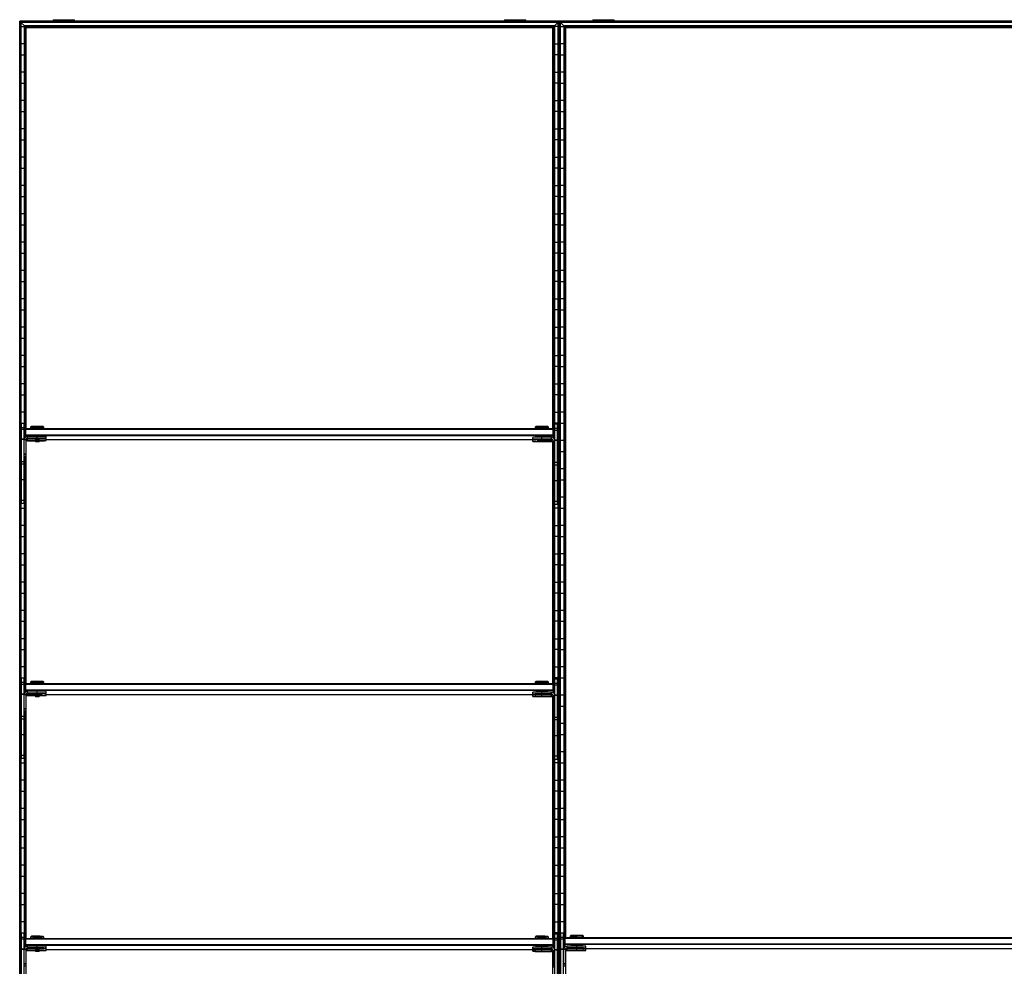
# Model space of a CAD drawing. Header units: millimetres. Extents: x -305 to 1920, y -1202 to 1202.
# Tile 6 of 8: x -305 to 808, y 132 to 1202. Entities that reach past the tile are written whole.
import ezdxf

# ---------------------------------------------------------------- set-up
doc = ezdxf.new("R2010")
doc.units = ezdxf.units.MM

msp = doc.modelspace()

# ---------------------------------------------------------------- linework, layer by layer
at = {"color": 7, "linetype": 'Continuous', "lineweight": 25}
for p, q in [((1920.4, 1200), (-304.9, 1200)), ((-304.9, -1200), (-304.9, 1200)), ((-304.5, 1199.6), (-304.5, -1199.7)), ((-303.7, 1198.8), (-304.5, 1199.6)), ((304.5, 1199.6), (-304.5, 1199.6)), ((-303.7, 1198.8), (-303.7, -1198.8)), ((303.7, 1198.8), (-303.7, 1198.8)), ((-303.4, 1198.5), (-303.4, -1198.5)), ((-299.6, 1194.7), (-303.4, 1198.5)), ((303.4, 1198.5), (-303.4, 1198.5)), ((-303.4, 1193.8), (-299.6, 1193.8)), ((-299.6, 1194.7), (-299.6, 728.5)), ((299.6, 1194.7), (-299.6, 1194.7)), ((-298.5, 1193.6), (-299.3, 1194.4)), ((299.3, 1194.4), (-299.3, 1194.4)), ((-299.3, 729.1), (-299.3, 1194.4)), ((298.5, 1193.6), (-298.5, 1193.6)), ((-298.5, 1193.6), (-298.5, 739)), ((-298.1, 739.3), (-298.1, 1193.2)), ((-297.4, 1192.5), (-298.1, 1193.2)), ((298.1, 1193.2), (-298.1, 1193.2)), ((297.4, 1192.5), (-297.4, 1192.5)), ((-297.4, 739.5), (-297.4, 1192.5)), ((-267, 1201.6), (-267, 1200)), ((-267, 1201.6), (-242.8, 1201.6)), ((-254.9, 1200), (-254.9, 1201.6)), ((-242.8, 1200), (-242.8, 1201.6)), ((242.8, 1201.6), (242.8, 1200)), ((242.8, 1201.6), (267, 1201.6)), ((254.9, 1200), (254.9, 1201.6)), ((267, 1200), (267, 1201.6)), ((297.4, 1192.5), (298.1, 1193.2)), ((297.4, 739.5), (297.4, 1192.5)), ((298.1, 739.3), (298.1, 1193.2)), ((298.5, 1193.6), (299.3, 1194.4)), ((298.5, 1193.6), (298.5, 739)), ((299.3, 728.1), (299.3, 1194.4)), ((299.6, 1194.7), (303.4, 1198.5)), ((299.6, 1194.7), (299.6, 727.5)), ((303.4, 1193.8), (299.6, 1193.8)), ((303.4, 1198.5), (303.4, -1198.5)), ((303.7, 1198.8), (304.5, 1199.6)), ((303.7, -1198.8), (303.7, 1198.8)), ((304.5, 1199.6), (304.5, -1199.7)), ((304.9, 1200), (304.9, -1200)), ((1310.3, 1199.6), (305.2, 1199.6)), ((306, 1198.8), (305.2, 1199.6)), ((305.2, -1199.7), (305.2, 1199.6)), ((1309.5, 1198.8), (306, 1198.8)), ((306, 1198.8), (306, -1198.8)), ((1309.1, 1198.5), (306.4, 1198.5)), ((310.1, 1194.7), (306.4, 1198.5)), ((306.4, -1198.5), (306.4, 1198.5)), ((306.4, 1193.8), (310.1, 1193.8)), ((1305.4, 1194.7), (310.1, 1194.7)), ((310.1, 1194.7), (310.1, 152.5)), ((1305, 1194.4), (310.5, 1194.4)), ((311.3, 1193.6), (310.5, 1194.4)), ((310.5, 153.1), (310.5, 1194.4)), ((1304.2, 1193.6), (311.3, 1193.6)), ((311.3, 1193.6), (311.3, 164)), ((1303.9, 1193.2), (311.6, 1193.2)), ((312.3, 1192.5), (311.6, 1193.2)), ((311.6, 164.3), (311.6, 1193.2)), ((1303.2, 1192.5), (312.3, 1192.5)), ((312.3, 164.5), (312.3, 1192.5)), ((342.8, 1201.6), (342.8, 1200)), ((342.8, 1201.6), (367, 1201.6)), ((354.9, 1200), (354.9, 1201.6)), ((367, 1200), (367, 1201.6)), ((-299.6, 1174.2), (-303.4, 1174.2)), ((299.6, 1174.2), (303.4, 1174.2)), ((310.1, 1174.2), (306.4, 1174.2)), ((-303.4, 1161.8), (-299.6, 1161.8)), ((303.4, 1161.8), (299.6, 1161.8)), ((306.4, 1161.8), (310.1, 1161.8)), ((-299.6, 1142.2), (-303.4, 1142.2)), ((299.6, 1142.2), (303.4, 1142.2)), ((310.1, 1142.2), (306.4, 1142.2)), ((-303.4, 1129.8), (-299.6, 1129.8)), ((303.4, 1129.8), (299.6, 1129.8)), ((306.4, 1129.8), (310.1, 1129.8)), ((-299.6, 1110.2), (-303.4, 1110.2)), ((299.6, 1110.2), (303.4, 1110.2)), ((310.1, 1110.2), (306.4, 1110.2)), ((-303.4, 1097.8), (-299.6, 1097.8)), ((303.4, 1097.8), (299.6, 1097.8)), ((306.4, 1097.8), (310.1, 1097.8)), ((-299.6, 1078.2), (-303.4, 1078.2)), ((299.6, 1078.2), (303.4, 1078.2)), ((310.1, 1078.2), (306.4, 1078.2)), ((-303.4, 1065.8), (-299.6, 1065.8)), ((303.4, 1065.8), (299.6, 1065.8)), ((306.4, 1065.8), (310.1, 1065.8)), ((-299.6, 1046.2), (-303.4, 1046.2)), ((299.6, 1046.2), (303.4, 1046.2)), ((310.1, 1046.2), (306.4, 1046.2)), ((-303.4, 1033.8), (-299.6, 1033.8)), ((303.4, 1033.8), (299.6, 1033.8)), ((306.4, 1033.8), (310.1, 1033.8)), ((-299.6, 1014.2), (-303.4, 1014.2)), ((299.6, 1014.2), (303.4, 1014.2)), ((310.1, 1014.2), (306.4, 1014.2)), ((-303.4, 1001.8), (-299.6, 1001.8)), ((303.4, 1001.8), (299.6, 1001.8)), ((306.4, 1001.8), (310.1, 1001.8)), ((-299.6, 982.2), (-303.4, 982.2)), ((299.6, 982.2), (303.4, 982.2)), ((310.1, 982.2), (306.4, 982.2)), ((-303.4, 969.8), (-299.6, 969.8)), ((303.4, 969.8), (299.6, 969.8)), ((306.4, 969.8), (310.1, 969.8)), ((-299.6, 950.2), (-303.4, 950.2)), ((299.6, 950.2), (303.4, 950.2)), ((310.1, 950.2), (306.4, 950.2)), ((-303.4, 937.8), (-299.6, 937.8)), ((303.4, 937.8), (299.6, 937.8)), ((306.4, 937.8), (310.1, 937.8)), ((-299.6, 918.2), (-303.4, 918.2)), ((299.6, 918.2), (303.4, 918.2)), ((310.1, 918.2), (306.4, 918.2)), ((-303.4, 905.8), (-299.6, 905.8)), ((303.4, 905.8), (299.6, 905.8)), ((306.4, 905.8), (310.1, 905.8)), ((-299.6, 886.2), (-303.4, 886.2)), ((299.6, 886.2), (303.4, 886.2)), ((310.1, 886.2), (306.4, 886.2)), ((-303.4, 873.8), (-299.6, 873.8)), ((303.4, 873.8), (299.6, 873.8)), ((306.4, 873.8), (310.1, 873.8)), ((-299.6, 854.2), (-303.4, 854.2)), ((299.6, 854.2), (303.4, 854.2)), ((310.1, 854.2), (306.4, 854.2)), ((-303.4, 841.8), (-299.6, 841.8)), ((303.4, 841.8), (299.6, 841.8)), ((306.4, 841.8), (310.1, 841.8)), ((-299.6, 822.2), (-303.4, 822.2)), ((299.6, 822.2), (303.4, 822.2)), ((310.1, 822.2), (306.4, 822.2)), ((-303.4, 809.8), (-299.6, 809.8)), ((303.4, 809.8), (299.6, 809.8)), ((306.4, 809.8), (310.1, 809.8)), ((-299.6, 790.2), (-303.4, 790.2)), ((299.6, 790.2), (303.4, 790.2)), ((310.1, 790.2), (306.4, 790.2)), ((-303.4, 777.8), (-299.6, 777.8)), ((303.4, 777.8), (299.6, 777.8)), ((306.4, 777.8), (310.1, 777.8)), ((-299.6, 758.2), (-303.4, 758.2)), ((299.6, 758.2), (303.4, 758.2)), ((310.1, 758.2), (306.4, 758.2)), ((-303.4, 745.8), (-299.6, 745.8)), ((-303, 654.8), (-303, 745.8)), ((-303, 745.8), (-300, 745.8)), ((-300, 654.8), (-300, 745.8)), ((303.4, 745.8), (299.6, 745.8)), ((306.4, 745.8), (310.1, 745.8)), ((-300, 740.5), (-303, 740.5)), ((-300, 738.5), (-303, 738.5)), ((-299, 738.5), (-298, 739.5)), ((-299, 738.5), (-299, 729.4)), ((-299, 738.5), (-298, 738.5)), ((-298, 730.2), (-298, 739.5)), ((-298, 739.5), (298, 739.5)), ((298, 738.5), (-298, 738.5)), ((-291.7, 741.8), (-292.5, 741.1)), ((-292.5, 741.1), (-292.5, 739.6)), ((-291.8, 739.6), (-291.8, 739.5)), ((-285, 739.7), (-285, 741.9)), ((-285, 739.7), (-285, 739.5)), ((-277.5, 741.1), (-278.3, 741.8)), ((-278.2, 739.5), (-278.2, 739.6)), ((-277.5, 739.6), (-277.5, 741.1)), ((278.3, 741.8), (277.5, 741.1)), ((277.5, 741.1), (277.5, 739.6)), ((278.2, 739.6), (278.2, 739.5)), ((285, 739.7), (285, 741.9)), ((285, 739.7), (285, 739.5)), ((292.5, 741.1), (291.7, 741.8)), ((291.8, 739.5), (291.8, 739.6)), ((292.5, 739.6), (292.5, 741.1)), ((298, 729.2), (298, 739.5)), ((299, 738.5), (298, 739.5)), ((299, 738.5), (298, 738.5)), ((299, 738.5), (299, 728.4)), ((300, 653.8), (300, 744.8)), ((300, 744.8), (303, 744.8)), ((303, 739.5), (300, 739.5)), ((303, 737.5), (300, 737.5)), ((303, 653.8), (303, 744.8)), ((-303, 726.2), (-303.4, 726.2)), ((-300, 727.5), (-303, 727.5)), ((-300, 727.1), (-303, 727.1)), ((-298, 726.8), (-300, 726.8)), ((-298, 731.5), (-299, 732.5)), ((-298, 732.5), (-299, 732.5)), ((-298, 732.5), (298, 732.5)), ((298, 731.5), (-298, 731.5)), ((-298, 726.8), (-298, 707.8)), ((-297.4, 451.5), (-297.4, 725.2)), ((-296, 728.4), (-296, 730.8)), ((-285, 730.8), (-296, 730.8)), ((-285, 728.8), (-296, 728.8)), ((-296, 728.4), (-287.5, 728.4)), ((-296, 725.8), (-296, 728.2)), ((-287.5, 728.2), (-296, 728.2)), ((-285, 726.2), (-296, 726.2)), ((-296, 725.8), (-287.5, 725.8)), ((-287.5, 728.6), (-287.5, 728.1)), ((-287.5, 728.1), (-287, 727.6)), ((-287.5, 726), (-287.5, 725.5)), ((-287.5, 725.5), (-287, 725)), ((-285, 728.8), (-285, 730.8)), ((-285, 727.6), (-285, 728.7)), ((-285, 726.2), (-285, 727.6)), ((-285, 725), (-285, 726)), ((-283, 727.6), (-282.5, 728.1)), ((-283, 725), (-282.5, 725.5)), ((-282.5, 728.1), (-282.5, 728.6)), ((-282.5, 725.5), (-282.5, 726)), ((-275, 728.6), (-275, 730.6)), ((-275, 726), (-275, 728)), ((-275, 727.1), (278.2, 727.1)), ((275, 727.6), (275, 729.6)), ((275, 725), (275, 727)), ((278.2, 730.6), (278.2, 729.7)), ((278.2, 727.5), (278.2, 727.1)), ((283, 727.6), (283, 727.6)), ((283, 725), (283, 725)), ((285, 727.8), (285, 730.7)), ((296, 729.8), (285, 729.8)), ((296, 727.8), (285, 727.8)), ((285, 727.6), (285, 727.6)), ((285, 727.6), (285, 727.6)), ((285, 725.2), (285, 727.4)), ((285, 727.4), (296, 727.4)), ((296, 727.2), (285, 727.2)), ((296, 725.2), (285, 725.2)), ((285, 725), (285, 725)), ((285, 725), (285, 725)), ((285, 724.8), (296, 724.8)), ((287, 727.6), (287, 727.6)), ((287, 725), (287, 725)), ((291.8, 729.8), (291.8, 730.6)), ((291.8, 727.2), (291.8, 727.4)), ((296, 727.4), (296, 729.8)), ((296, 724.8), (296, 727.2)), ((296.5, 727.1), (297.1, 727.1)), ((297.4, 451.5), (297.4, 724.2)), ((298, 732.5), (299, 732.5)), ((298, 731.5), (299, 732.5)), ((298, 725.8), (298, 706.8)), ((298, 725.8), (300, 725.8)), ((303, 726.5), (300, 726.5)), ((300, 726.2), (300, 726.2)), ((303, 726.1), (300, 726.1)), ((303, 726.2), (303.4, 726.2)), ((310.1, 726.2), (306.4, 726.2)), ((-303.4, 713.8), (-303, 713.8)), ((303.4, 713.8), (303, 713.8)), ((306.4, 713.8), (310.1, 713.8)), ((-300, 702.1), (-303, 702.1)), ((-298, 710.8), (-300, 710.8)), ((-298, 710.4), (-300, 710.4)), ((-298, 708.2), (-300, 708.2)), ((-298, 707.8), (-300, 707.8)), ((-299.6, 707.8), (-299.6, 440.5)), ((-299.3, 441.1), (-299.3, 707.8)), ((-298.5, 707.8), (-298.5, 451)), ((-298.1, 451.3), (-298.1, 707.8)), ((298, 709.8), (300, 709.8)), ((298, 709.4), (300, 709.4)), ((298, 707.2), (300, 707.2)), ((298, 706.8), (300, 706.8)), ((298.1, 451.3), (298.1, 706.8)), ((298.5, 706.8), (298.5, 451)), ((299.3, 440.1), (299.3, 706.8)), ((299.6, 706.8), (299.6, 439.5)), ((303, 701.1), (300, 701.1)), ((-303, 694.2), (-303.4, 694.2)), ((-300, 699.4), (-303, 699.4)), ((-299.6, 694.2), (-300, 694.2)), ((299.6, 694.2), (300, 694.2)), ((303, 698.4), (300, 698.4)), ((303, 694.2), (303.4, 694.2)), ((310.1, 694.2), (306.4, 694.2)), ((-303.4, 681.8), (-303, 681.8)), ((-300, 681.6), (-303, 681.6)), ((-300, 681.8), (-299.6, 681.8)), ((300, 681.8), (299.6, 681.8)), ((303, 680.6), (300, 680.6)), ((303.4, 681.8), (303, 681.8)), ((306.4, 681.8), (310.1, 681.8)), ((-303, 662.2), (-303.4, 662.2)), ((-300, 658.3), (-303, 658.3)), ((-299.6, 662.2), (-300, 662.2)), ((299.6, 662.2), (300, 662.2)), ((303, 657.3), (300, 657.3)), ((303, 662.2), (303.4, 662.2)), ((310.1, 662.2), (306.4, 662.2)), ((-303.4, 649.8), (-299.6, 649.8)), ((-300, 654.8), (-303, 654.8)), ((303.4, 649.8), (299.6, 649.8)), ((303, 653.8), (300, 653.8)), ((306.4, 649.8), (310.1, 649.8)), ((-299.6, 630.2), (-303.4, 630.2)), ((299.6, 630.2), (303.4, 630.2)), ((310.1, 630.2), (306.4, 630.2)), ((-303.4, 617.8), (-299.6, 617.8)), ((303.4, 617.8), (299.6, 617.8)), ((306.4, 617.8), (310.1, 617.8)), ((-299.6, 598.2), (-303.4, 598.2)), ((299.6, 598.2), (303.4, 598.2)), ((310.1, 598.2), (306.4, 598.2)), ((-303.4, 585.8), (-299.6, 585.8)), ((303.4, 585.8), (299.6, 585.8)), ((306.4, 585.8), (310.1, 585.8)), ((-299.6, 566.2), (-303.4, 566.2)), ((299.6, 566.2), (303.4, 566.2)), ((310.1, 566.2), (306.4, 566.2)), ((-303.4, 553.8), (-299.6, 553.8)), ((303.4, 553.8), (299.6, 553.8)), ((306.4, 553.8), (310.1, 553.8)), ((-299.6, 534.2), (-303.4, 534.2)), ((299.6, 534.2), (303.4, 534.2)), ((310.1, 534.2), (306.4, 534.2)), ((-303.4, 521.8), (-299.6, 521.8)), ((303.4, 521.8), (299.6, 521.8)), ((306.4, 521.8), (310.1, 521.8)), ((-299.6, 502.2), (-303.4, 502.2)), ((299.6, 502.2), (303.4, 502.2)), ((310.1, 502.2), (306.4, 502.2)), ((-303.4, 489.8), (-299.6, 489.8)), ((303.4, 489.8), (299.6, 489.8)), ((306.4, 489.8), (310.1, 489.8)), ((-299.6, 470.2), (-303.4, 470.2)), ((299.6, 470.2), (303.4, 470.2)), ((310.1, 470.2), (306.4, 470.2)), ((-303.4, 457.8), (-299.6, 457.8)), ((-303, 366.8), (-303, 457.8)), ((-303, 457.8), (-300, 457.8)), ((-300, 366.8), (-300, 457.8)), ((303.4, 457.8), (299.6, 457.8)), ((300, 365.8), (300, 456.8)), ((300, 456.8), (303, 456.8)), ((303, 365.8), (303, 456.8)), ((306.4, 457.8), (310.1, 457.8)), ((-300, 452.5), (-303, 452.5)), ((-300, 450.5), (-303, 450.5)), ((-299, 450.5), (-298, 451.5)), ((-299, 450.5), (-299, 441.4)), ((-299, 450.5), (-298, 450.5)), ((-298, 442.2), (-298, 451.5)), ((-298, 451.5), (298, 451.5)), ((298, 450.5), (-298, 450.5)), ((-291.7, 453.8), (-292.5, 453.1)), ((-292.5, 453.1), (-292.5, 451.6)), ((-291.8, 451.6), (-291.8, 451.5)), ((-285, 451.7), (-285, 453.9)), ((-285, 451.7), (-285, 451.5)), ((-277.5, 453.1), (-278.3, 453.8)), ((-278.2, 451.5), (-278.2, 451.6)), ((-277.5, 451.6), (-277.5, 453.1)), ((278.3, 453.8), (277.5, 453.1)), ((277.5, 453.1), (277.5, 451.6)), ((278.2, 451.6), (278.2, 451.5)), ((285, 451.7), (285, 453.9)), ((285, 451.7), (285, 451.5)), ((292.5, 453.1), (291.7, 453.8)), ((291.8, 451.5), (291.8, 451.6)), ((292.5, 451.6), (292.5, 453.1)), ((298, 441.2), (298, 451.5)), ((299, 450.5), (298, 451.5)), ((299, 450.5), (298, 450.5)), ((299, 450.5), (299, 440.4)), ((303, 451.5), (300, 451.5)), ((303, 449.5), (300, 449.5)), ((-303, 438.2), (-303.4, 438.2)), ((-300, 439.5), (-303, 439.5)), ((-300, 439.1), (-303, 439.1)), ((-298, 438.8), (-300, 438.8)), ((-298, 444.5), (-299, 444.5)), ((-298, 443.5), (-299, 444.5)), ((-298, 444.5), (298, 444.5)), ((298, 443.5), (-298, 443.5)), ((-298, 438.8), (-298, 419.8)), ((-297.4, 163.5), (-297.4, 437.2)), ((-296, 440.4), (-296, 442.8)), ((-285, 442.8), (-296, 442.8)), ((-285, 440.8), (-296, 440.8)), ((-296, 440.4), (-287.5, 440.4)), ((-296, 437.8), (-296, 440.2)), ((-287.5, 440.2), (-296, 440.2)), ((-285, 438.2), (-296, 438.2)), ((-296, 437.8), (-287.5, 437.8)), ((-287.5, 440.6), (-287.5, 440.1)), ((-287.5, 440.1), (-287, 439.6)), ((-287.5, 438), (-287.5, 437.5)), ((-287.5, 437.5), (-287, 437)), ((-285, 440.8), (-285, 442.8)), ((-285, 439.6), (-285, 440.7)), ((-285, 438.2), (-285, 439.6)), ((-285, 437), (-285, 438)), ((-283, 439.6), (-282.5, 440.1)), ((-283, 437), (-282.5, 437.5)), ((-282.5, 440.1), (-282.5, 440.6)), ((-282.5, 437.5), (-282.5, 438)), ((-275, 440.6), (-275, 442.6)), ((-275, 438), (-275, 440)), ((-275, 439.1), (278.2, 439.1)), ((275, 439.6), (275, 441.6)), ((275, 437), (275, 439)), ((278.2, 442.6), (278.2, 441.7)), ((278.2, 439.5), (278.2, 439.1)), ((283, 439.6), (283, 439.6)), ((283, 437), (283, 437)), ((285, 439.8), (285, 442.7)), ((296, 441.8), (285, 441.8)), ((296, 439.8), (285, 439.8)), ((285, 439.6), (285, 439.6)), ((285, 439.6), (285, 439.6)), ((285, 437.2), (285, 439.4)), ((285, 439.4), (296, 439.4)), ((296, 439.2), (285, 439.2)), ((296, 437.2), (285, 437.2)), ((285, 437), (285, 437)), ((285, 437), (285, 437)), ((285, 436.8), (296, 436.8)), ((287, 439.6), (287, 439.6)), ((287, 437), (287, 437)), ((291.8, 441.8), (291.8, 442.6)), ((291.8, 439.2), (291.8, 439.4)), ((296, 439.4), (296, 441.8)), ((296, 436.8), (296, 439.2)), ((296.5, 439.1), (297.1, 439.1)), ((297.4, 163.5), (297.4, 436.2)), ((298, 444.5), (299, 444.5)), ((298, 443.5), (299, 444.5)), ((298, 437.8), (298, 418.8)), ((298, 437.8), (300, 437.8)), ((303, 438.5), (300, 438.5)), ((300, 438.2), (300, 438.2)), ((303, 438.1), (300, 438.1)), ((303, 438.2), (303.4, 438.2)), ((310.1, 438.2), (306.4, 438.2)), ((-303.4, 425.8), (-303, 425.8)), ((303.4, 425.8), (303, 425.8)), ((306.4, 425.8), (310.1, 425.8)), ((-300, 414.1), (-303, 414.1)), ((-298, 422.8), (-300, 422.8)), ((-298, 422.4), (-300, 422.4)), ((-298, 420.2), (-300, 420.2)), ((-298, 419.8), (-300, 419.8)), ((-299.6, 419.8), (-299.6, 152.5)), ((-299.3, 153.1), (-299.3, 419.8)), ((-298.5, 419.8), (-298.5, 163)), ((-298.1, 163.3), (-298.1, 419.8)), ((298, 421.8), (300, 421.8)), ((298, 421.4), (300, 421.4)), ((298, 419.2), (300, 419.2)), ((298, 418.8), (300, 418.8)), ((298.1, 163.3), (298.1, 418.8)), ((298.5, 418.8), (298.5, 163)), ((299.3, 152.1), (299.3, 418.8)), ((299.6, 418.8), (299.6, 151.5)), ((303, 413.1), (300, 413.1)), ((-303, 406.2), (-303.4, 406.2)), ((-300, 411.4), (-303, 411.4)), ((-299.6, 406.2), (-300, 406.2)), ((299.6, 406.2), (300, 406.2)), ((303, 410.4), (300, 410.4)), ((303, 406.2), (303.4, 406.2)), ((310.1, 406.2), (306.4, 406.2)), ((-303.4, 393.8), (-303, 393.8)), ((-300, 393.6), (-303, 393.6)), ((-300, 393.8), (-299.6, 393.8)), ((300, 393.8), (299.6, 393.8)), ((303, 392.6), (300, 392.6)), ((303.4, 393.8), (303, 393.8)), ((306.4, 393.8), (310.1, 393.8)), ((-303, 374.2), (-303.4, 374.2)), ((-300, 370.3), (-303, 370.3)), ((-299.6, 374.2), (-300, 374.2)), ((299.6, 374.2), (300, 374.2)), ((303, 369.3), (300, 369.3)), ((303, 374.2), (303.4, 374.2)), ((310.1, 374.2), (306.4, 374.2)), ((-303.4, 361.8), (-299.6, 361.8)), ((-300, 366.8), (-303, 366.8)), ((303.4, 361.8), (299.6, 361.8)), ((303, 365.8), (300, 365.8)), ((306.4, 361.8), (310.1, 361.8)), ((-299.6, 342.2), (-303.4, 342.2)), ((299.6, 342.2), (303.4, 342.2)), ((310.1, 342.2), (306.4, 342.2)), ((-303.4, 329.8), (-299.6, 329.8)), ((303.4, 329.8), (299.6, 329.8)), ((306.4, 329.8), (310.1, 329.8)), ((-299.6, 310.2), (-303.4, 310.2)), ((299.6, 310.2), (303.4, 310.2)), ((310.1, 310.2), (306.4, 310.2)), ((-303.4, 297.8), (-299.6, 297.8)), ((303.4, 297.8), (299.6, 297.8)), ((306.4, 297.8), (310.1, 297.8)), ((-299.6, 278.2), (-303.4, 278.2)), ((299.6, 278.2), (303.4, 278.2)), ((310.1, 278.2), (306.4, 278.2)), ((-303.4, 265.8), (-299.6, 265.8)), ((303.4, 265.8), (299.6, 265.8)), ((306.4, 265.8), (310.1, 265.8)), ((-299.6, 246.2), (-303.4, 246.2)), ((299.6, 246.2), (303.4, 246.2)), ((310.1, 246.2), (306.4, 246.2)), ((-303.4, 233.8), (-299.6, 233.8)), ((303.4, 233.8), (299.6, 233.8)), ((306.4, 233.8), (310.1, 233.8)), ((-299.6, 214.2), (-303.4, 214.2)), ((299.6, 214.2), (303.4, 214.2)), ((310.1, 214.2), (306.4, 214.2)), ((-303.4, 201.8), (-299.6, 201.8)), ((303.4, 201.8), (299.6, 201.8)), ((306.4, 201.8), (310.1, 201.8)), ((-299.6, 182.2), (-303.4, 182.2)), ((299.6, 182.2), (303.4, 182.2)), ((310.1, 182.2), (306.4, 182.2)), ((-303.4, 169.8), (-299.6, 169.8)), ((-303, 78.8), (-303, 169.8)), ((-303, 169.8), (-300, 169.8)), ((-300, 78.8), (-300, 169.8)), ((303.4, 169.8), (299.6, 169.8)), ((300, 77.8), (300, 168.8)), ((300, 168.8), (303, 168.8)), ((303, 77.8), (303, 168.8)), ((306.4, 169.8), (310.1, 169.8)), ((306.7, 78.8), (306.7, 169.8)), ((306.7, 169.8), (309.7, 169.8)), ((309.7, 78.8), (309.7, 169.8)), ((324.7, 166.9), (324.7, 166.2)), ((-300, 164.5), (-303, 164.5)), ((-300, 162.5), (-303, 162.5)), ((-299, 162.5), (-298, 163.5)), ((-299, 162.5), (-299, 153.4)), ((-299, 162.5), (-298, 162.5)), ((-298, 156.5), (-299, 156.5)), ((-298, 155.5), (-299, 156.5)), ((-298, 154.2), (-298, 163.5)), ((-298, 163.5), (298, 163.5)), ((298, 162.5), (-298, 162.5)), ((-298, 156.5), (298, 156.5)), ((-291.7, 165.8), (-292.5, 165.1)), ((-292.5, 165.1), (-292.5, 163.6)), ((-291.8, 163.6), (-291.8, 163.5)), ((-285, 163.7), (-285, 165.9)), ((-285, 163.7), (-285, 163.5)), ((-277.5, 165.1), (-278.3, 165.8)), ((-278.2, 163.5), (-278.2, 163.6)), ((-277.5, 163.6), (-277.5, 165.1)), ((278.3, 165.8), (277.5, 165.1)), ((277.5, 165.1), (277.5, 163.6)), ((278.2, 163.6), (278.2, 163.5)), ((285, 163.7), (285, 165.9)), ((285, 163.7), (285, 163.5)), ((292.5, 165.1), (291.7, 165.8)), ((291.8, 163.5), (291.8, 163.6)), ((292.5, 163.6), (292.5, 165.1)), ((298, 153.2), (298, 163.5)), ((299, 162.5), (298, 163.5)), ((299, 162.5), (298, 162.5)), ((298, 156.5), (299, 156.5)), ((298, 155.5), (299, 156.5)), ((299, 162.5), (299, 152.4)), ((303, 163.5), (300, 163.5)), ((303, 161.5), (300, 161.5)), ((309.7, 164.5), (306.7, 164.5)), ((309.7, 162.5), (306.7, 162.5)), ((310.7, 163.5), (311.7, 164.5)), ((310.7, 163.5), (310.7, 153.4)), ((310.7, 163.5), (311.7, 163.5)), ((311.7, 157.5), (310.7, 157.5)), ((311.7, 156.5), (310.7, 157.5)), ((311.7, 154.2), (311.7, 164.5)), ((311.7, 164.5), (1303.7, 164.5)), ((1303.7, 163.5), (311.7, 163.5)), ((311.7, 157.5), (1303.7, 157.5)), ((1303.7, 156.5), (311.7, 156.5)), ((318, 166.8), (317.2, 166.1)), ((317.2, 166.1), (317.2, 164.6)), ((318, 164.6), (318, 164.5)), ((324.7, 164.7), (324.7, 166.2)), ((324.7, 164.7), (324.7, 164.5)), ((332.2, 166.1), (331.5, 166.8)), ((331.5, 164.5), (331.5, 164.6)), ((332.2, 164.6), (332.2, 166.1)), ((-303, 150.2), (-303.4, 150.2)), ((-300, 151.5), (-303, 151.5)), ((-300, 151.1), (-303, 151.1)), ((-298, 150.8), (-300, 150.8)), ((298, 155.5), (-298, 155.5)), ((-298, 150.8), (-298, 131.8)), ((-297.4, -124.5), (-297.4, 149.2)), ((-296, 152.4), (-296, 154.8)), ((-285, 154.8), (-296, 154.8)), ((-285, 152.8), (-296, 152.8)), ((-296, 152.4), (-287.5, 152.4)), ((-296, 149.8), (-296, 152.2)), ((-287.5, 152.2), (-296, 152.2)), ((-285, 150.2), (-296, 150.2)), ((-296, 149.8), (-287.5, 149.8)), ((-287.5, 152.6), (-287.5, 152.1)), ((-287.5, 152.1), (-287, 151.6)), ((-287.5, 150), (-287.5, 149.5)), ((-287.5, 149.5), (-287, 149)), ((-285, 152.8), (-285, 154.8)), ((-285, 151.6), (-285, 152.7)), ((-285, 150.2), (-285, 151.6)), ((-285, 149), (-285, 150)), ((-283, 151.6), (-282.5, 152.1)), ((-283, 149), (-282.5, 149.5)), ((-282.5, 152.1), (-282.5, 152.6)), ((-282.5, 149.5), (-282.5, 150)), ((-275, 152.6), (-275, 154.6)), ((-275, 150), (-275, 152)), ((-275, 151.1), (278.2, 151.1)), ((275, 151.6), (275, 153.6)), ((275, 149), (275, 151)), ((278.2, 154.6), (278.2, 153.7)), ((278.2, 151.5), (278.2, 151.1)), ((283, 151.6), (283, 151.6)), ((283, 149), (283, 149)), ((285, 151.8), (285, 154.7)), ((296, 153.8), (285, 153.8)), ((296, 151.8), (285, 151.8)), ((285, 151.6), (285, 151.6)), ((285, 151.6), (285, 151.6)), ((285, 149.2), (285, 151.4)), ((285, 151.4), (296, 151.4)), ((296, 151.2), (285, 151.2)), ((296, 149.2), (285, 149.2)), ((285, 149), (285, 149)), ((285, 149), (285, 149)), ((285, 148.8), (296, 148.8)), ((287, 151.6), (287, 151.6)), ((287, 149), (287, 149)), ((291.8, 153.8), (291.8, 154.6)), ((291.8, 151.2), (291.8, 151.4)), ((296, 151.4), (296, 153.8)), ((296, 148.8), (296, 151.2)), ((296.5, 151.1), (297.1, 151.1)), ((297.4, -124.5), (297.4, 148.2)), ((298, 149.8), (300, 149.8)), ((298, 149.8), (298, 130.8)), ((303, 150.5), (300, 150.5)), ((300, 150.2), (300, 150.2)), ((303, 150.1), (300, 150.1)), ((303, 150.2), (303.4, 150.2)), ((306.7, 150.2), (306.4, 150.2)), ((309.7, 151.5), (306.7, 151.5)), ((309.7, 151.1), (306.7, 151.1)), ((311.7, 150.8), (309.7, 150.8)), ((311.7, 150.8), (311.7, 131.8)), ((312.3, -123.5), (312.3, 149.2)), ((312.7, 152.1), (313.3, 152.1)), ((313.7, 152.4), (313.7, 154.8)), ((324.7, 154.8), (313.7, 154.8)), ((324.7, 152.8), (313.7, 152.8)), ((313.7, 152.4), (324.7, 152.4)), ((313.7, 149.8), (313.7, 152.2)), ((324.7, 152.2), (313.7, 152.2)), ((324.7, 150.2), (313.7, 150.2)), ((313.7, 149.8), (324.7, 149.8)), ((318, 155.6), (318, 154.8)), ((318, 152.4), (318, 152.2)), ((322.7, 152.6), (322.7, 152.6)), ((322.7, 150), (322.7, 150)), ((324.7, 152.8), (324.7, 155.7)), ((324.7, 152.6), (324.7, 152.6)), ((324.7, 152.6), (324.7, 152.6)), ((324.7, 150.2), (324.7, 152.4)), ((324.7, 150), (324.7, 150)), ((324.7, 150), (324.7, 150)), ((326.7, 152.6), (326.8, 152.6)), ((326.7, 150), (326.8, 150)), ((331.5, 154.7), (331.5, 155.6)), ((331.5, 152.1), (331.5, 152.5)), ((331.5, 152.1), (1284, 152.1)), ((334.7, 152.6), (334.7, 154.6)), ((334.7, 150), (334.7, 152)), ((-303.4, 137.8), (-303, 137.8)), ((-298, 134.8), (-300, 134.8)), ((-298, 134.4), (-300, 134.4)), ((298, 133.8), (300, 133.8)), ((303.4, 137.8), (303, 137.8)), ((306.4, 137.8), (306.7, 137.8)), ((311.7, 134.8), (309.7, 134.8)), ((311.7, 134.4), (309.7, 134.4)), ((-298, 132.2), (-300, 132.2)), ((298, 133.4), (300, 133.4)), ((311.7, 132.2), (309.7, 132.2))]:
    msp.add_line(p, q, dxfattribs=at)
at = {"color": 7, "linetype": 'Continuous', "lineweight": 25, "flags": 128}
for points in [[(-291.8, 739.5), (-291.8, 739.5), (-292.3, 739.6), (-292.5, 739.6), (-292.3, 739.6), (-291.8, 739.7), (-290.9, 739.7), (-289.7, 739.7), (-288.3, 739.7), (-286.7, 739.7), (-285, 739.7)], [(-285, 739.7), (-283.3, 739.7), (-281.7, 739.7), (-280.3, 739.7), (-279.1, 739.7), (-278.2, 739.7), (-277.7, 739.6), (-277.5, 739.6), (-277.7, 739.6), (-278.2, 739.5), (-278.2, 739.5)], [(278.2, 739.5), (278.2, 739.5), (277.7, 739.6), (277.5, 739.6), (277.7, 739.6), (278.2, 739.7), (279.1, 739.7), (280.3, 739.7), (281.7, 739.7), (283.3, 739.7), (285, 739.7)], [(285, 739.7), (286.7, 739.7), (288.3, 739.7), (289.7, 739.7), (290.9, 739.7), (291.8, 739.7), (292.3, 739.6), (292.5, 739.6), (292.3, 739.6), (291.8, 739.5), (291.8, 739.5)], [(-296, 728.2), (-296.8, 728.1), (-297.3, 727.9)], [(-287.5, 728.1), (-287.5, 728.1), (-287.3, 728.1), (-286.8, 728.1), (-286, 728.1), (-285, 728.2)], [(-285, 727.6), (-285.8, 727.6), (-286.4, 727.6), (-286.8, 727.6), (-287, 727.6), (-286.8, 727.6), (-286.4, 727.6), (-285.8, 727.6), (-285, 727.6)], [(-285, 725), (-285.8, 725), (-286.4, 725), (-286.8, 725), (-287, 725), (-286.8, 725), (-286.4, 725), (-285.8, 725), (-285, 725)], [(-285, 727.6), (-284.2, 727.6), (-283.6, 727.6), (-283.2, 727.6), (-283, 727.6), (-283.2, 727.6), (-283.6, 727.6), (-284.2, 727.6), (-285, 727.6)], [(-285, 725.5), (-284, 725.5), (-283.2, 725.5), (-282.7, 725.5), (-282.5, 725.5), (-282.5, 725.5)], [(-285, 725), (-284.2, 725), (-283.6, 725), (-283.2, 725), (-283, 725), (-283.2, 725), (-283.6, 725), (-284.2, 725), (-285, 725)], [(285, 727.6), (284.1, 727.6), (283.4, 727.6), (282.9, 727.6), (282.8, 727.6), (282.9, 727.6), (283.4, 727.6), (284.1, 727.6), (285, 727.6)], [(285, 725), (284.1, 725), (283.4, 725), (282.9, 725), (282.8, 725), (282.9, 725), (283.4, 725), (284.1, 725), (285, 725)], [(285, 727.6), (284.2, 727.6), (283.6, 727.6), (283.2, 727.6), (283, 727.6), (283.2, 727.6), (283.6, 727.6), (284.2, 727.6), (285, 727.6)], [(285, 725), (284.2, 725), (283.6, 725), (283.2, 725), (283, 725), (283.2, 725), (283.6, 725), (284.2, 725), (285, 725)], [(285, 727.6), (285.8, 727.6), (286.4, 727.6), (286.8, 727.6), (287, 727.6), (286.8, 727.6), (286.4, 727.6), (285.8, 727.6), (285, 727.6)], [(285, 727.6), (285.9, 727.6), (286.6, 727.6), (287.1, 727.6), (287.2, 727.6), (287.1, 727.6), (286.6, 727.6), (285.9, 727.6), (285, 727.6)], [(285, 725), (285.8, 725), (286.4, 725), (286.8, 725), (287, 725), (286.8, 725), (286.4, 725), (285.8, 725), (285, 725)], [(285, 725), (285.9, 725), (286.6, 725), (287.1, 725), (287.2, 725), (287.1, 725), (286.6, 725), (285.9, 725), (285, 725)], [(297.3, 726.9), (296.8, 727.1), (296, 727.2)], [(-291.8, 451.5), (-291.8, 451.5), (-292.3, 451.6), (-292.5, 451.6), (-292.3, 451.6), (-291.8, 451.7), (-290.9, 451.7), (-289.7, 451.7), (-288.3, 451.7), (-286.7, 451.7), (-285, 451.7)], [(-285, 451.7), (-283.3, 451.7), (-281.7, 451.7), (-280.3, 451.7), (-279.1, 451.7), (-278.2, 451.7), (-277.7, 451.6), (-277.5, 451.6), (-277.7, 451.6), (-278.2, 451.5), (-278.2, 451.5)], [(278.2, 451.5), (278.2, 451.5), (277.7, 451.6), (277.5, 451.6), (277.7, 451.6), (278.2, 451.7), (279.1, 451.7), (280.3, 451.7), (281.7, 451.7), (283.3, 451.7), (285, 451.7)], [(285, 451.7), (286.7, 451.7), (288.3, 451.7), (289.7, 451.7), (290.9, 451.7), (291.8, 451.7), (292.3, 451.6), (292.5, 451.6), (292.3, 451.6), (291.8, 451.5), (291.8, 451.5)], [(-296, 440.2), (-296.8, 440.1), (-297.3, 439.9)], [(-287.5, 440.1), (-287.5, 440.1), (-287.3, 440.1), (-286.8, 440.1), (-286, 440.1), (-285, 440.2)], [(-285, 439.6), (-285.8, 439.6), (-286.4, 439.6), (-286.8, 439.6), (-287, 439.6), (-286.8, 439.6), (-286.4, 439.6), (-285.8, 439.6), (-285, 439.6)], [(-285, 437), (-285.8, 437), (-286.4, 437), (-286.8, 437), (-287, 437), (-286.8, 437), (-286.4, 437), (-285.8, 437), (-285, 437)], [(-285, 439.6), (-284.2, 439.6), (-283.6, 439.6), (-283.2, 439.6), (-283, 439.6), (-283.2, 439.6), (-283.6, 439.6), (-284.2, 439.6), (-285, 439.6)], [(-285, 437.5), (-284, 437.5), (-283.2, 437.5), (-282.7, 437.5), (-282.5, 437.5), (-282.5, 437.5)], [(-285, 437), (-284.2, 437), (-283.6, 437), (-283.2, 437), (-283, 437), (-283.2, 437), (-283.6, 437), (-284.2, 437), (-285, 437)], [(285, 439.6), (284.1, 439.6), (283.4, 439.6), (282.9, 439.6), (282.8, 439.6), (282.9, 439.6), (283.4, 439.6), (284.1, 439.6), (285, 439.6)], [(285, 437), (284.1, 437), (283.4, 437), (282.9, 437), (282.8, 437), (282.9, 437), (283.4, 437), (284.1, 437), (285, 437)], [(285, 439.6), (284.2, 439.6), (283.6, 439.6), (283.2, 439.6), (283, 439.6), (283.2, 439.6), (283.6, 439.6), (284.2, 439.6), (285, 439.6)], [(285, 437), (284.2, 437), (283.6, 437), (283.2, 437), (283, 437), (283.2, 437), (283.6, 437), (284.2, 437), (285, 437)], [(285, 439.6), (285.8, 439.6), (286.4, 439.6), (286.8, 439.6), (287, 439.6), (286.8, 439.6), (286.4, 439.6), (285.8, 439.6), (285, 439.6)], [(285, 439.6), (285.9, 439.6), (286.6, 439.6), (287.1, 439.6), (287.2, 439.6), (287.1, 439.6), (286.6, 439.6), (285.9, 439.6), (285, 439.6)], [(285, 437), (285.8, 437), (286.4, 437), (286.8, 437), (287, 437), (286.8, 437), (286.4, 437), (285.8, 437), (285, 437)], [(285, 437), (285.9, 437), (286.6, 437), (287.1, 437), (287.2, 437), (287.1, 437), (286.6, 437), (285.9, 437), (285, 437)], [(297.3, 438.9), (296.8, 439.1), (296, 439.2)], [(-291.8, 163.5), (-291.8, 163.5), (-292.3, 163.6), (-292.5, 163.6), (-292.3, 163.6), (-291.8, 163.7), (-290.9, 163.7), (-289.7, 163.7), (-288.3, 163.7), (-286.7, 163.7), (-285, 163.7)], [(-285, 163.7), (-283.3, 163.7), (-281.7, 163.7), (-280.3, 163.7), (-279.1, 163.7), (-278.2, 163.7), (-277.7, 163.6), (-277.5, 163.6), (-277.7, 163.6), (-278.2, 163.5), (-278.2, 163.5)], [(278.2, 163.5), (278.2, 163.5), (277.7, 163.6), (277.5, 163.6), (277.7, 163.6), (278.2, 163.7), (279.1, 163.7), (280.3, 163.7), (281.7, 163.7), (283.3, 163.7), (285, 163.7)], [(285, 163.7), (286.7, 163.7), (288.3, 163.7), (289.7, 163.7), (290.9, 163.7), (291.8, 163.7), (292.3, 163.6), (292.5, 163.6), (292.3, 163.6), (291.8, 163.5), (291.8, 163.5)], [(318, 164.5), (318, 164.5), (317.4, 164.6), (317.2, 164.6), (317.4, 164.6), (318, 164.7), (318.9, 164.7), (320.1, 164.7), (321.5, 164.7), (323.1, 164.7), (324.7, 164.7)], [(324.7, 164.7), (326.4, 164.7), (328, 164.7), (329.4, 164.7), (330.6, 164.7), (331.5, 164.7), (332.1, 164.6), (332.2, 164.6), (332.1, 164.6), (331.5, 164.5), (331.5, 164.5)], [(-296, 152.2), (-296.8, 152.1), (-297.3, 151.9)], [(-285, 151.6), (-285.8, 151.6), (-286.4, 151.6), (-286.8, 151.6), (-287, 151.6), (-286.8, 151.6), (-286.4, 151.6), (-285.8, 151.6), (-285, 151.6)], [(-285, 149), (-285.8, 149), (-286.4, 149), (-286.8, 149), (-287, 149), (-286.8, 149), (-286.4, 149), (-285.8, 149), (-285, 149)], [(-285, 152.2), (-284, 152.1), (-283.2, 152.1), (-282.7, 152.1), (-282.5, 152.1), (-282.5, 152.1)], [(-285, 151.6), (-284.2, 151.6), (-283.6, 151.6), (-283.2, 151.6), (-283, 151.6), (-283.2, 151.6), (-283.6, 151.6), (-284.2, 151.6), (-285, 151.6)], [(-285, 149), (-284.2, 149), (-283.6, 149), (-283.2, 149), (-283, 149), (-283.2, 149), (-283.6, 149), (-284.2, 149), (-285, 149)], [(285, 151.6), (284.1, 151.6), (283.4, 151.6), (282.9, 151.6), (282.8, 151.6), (282.9, 151.6), (283.4, 151.6), (284.1, 151.6), (285, 151.6)], [(285, 149), (284.1, 149), (283.4, 149), (282.9, 149), (282.8, 149), (282.9, 149), (283.4, 149), (284.1, 149), (285, 149)], [(285, 151.6), (284.2, 151.6), (283.6, 151.6), (283.2, 151.6), (283, 151.6), (283.2, 151.6), (283.6, 151.6), (284.2, 151.6), (285, 151.6)], [(285, 149), (284.2, 149), (283.6, 149), (283.2, 149), (283, 149), (283.2, 149), (283.6, 149), (284.2, 149), (285, 149)], [(285, 151.6), (285.8, 151.6), (286.4, 151.6), (286.8, 151.6), (287, 151.6), (286.8, 151.6), (286.4, 151.6), (285.8, 151.6), (285, 151.6)], [(285, 151.6), (285.9, 151.6), (286.6, 151.6), (287.1, 151.6), (287.2, 151.6), (287.1, 151.6), (286.6, 151.6), (285.9, 151.6), (285, 151.6)], [(285, 149), (285.8, 149), (286.4, 149), (286.8, 149), (287, 149), (286.8, 149), (286.4, 149), (285.8, 149), (285, 149)], [(285, 149), (285.9, 149), (286.6, 149), (287.1, 149), (287.2, 149), (287.1, 149), (286.6, 149), (285.9, 149), (285, 149)], [(297.3, 150.9), (296.8, 151.1), (296, 151.2)], [(313.7, 152.2), (313, 152.1), (312.4, 151.9)], [(324.7, 152.6), (323.9, 152.6), (323.2, 152.6), (322.7, 152.6), (322.5, 152.6), (322.7, 152.6), (323.2, 152.6), (323.9, 152.6), (324.7, 152.6)], [(324.7, 150), (323.9, 150), (323.2, 150), (322.7, 150), (322.5, 150), (322.7, 150), (323.2, 150), (323.9, 150), (324.7, 150)], [(324.7, 152.6), (324, 152.6), (323.3, 152.6), (322.9, 152.6), (322.7, 152.6), (322.9, 152.6), (323.3, 152.6), (324, 152.6), (324.7, 152.6)], [(324.7, 150), (324, 150), (323.3, 150), (322.9, 150), (322.7, 150), (322.9, 150), (323.3, 150), (324, 150), (324.7, 150)], [(324.7, 152.6), (325.5, 152.6), (326.2, 152.6), (326.6, 152.6), (326.7, 152.6), (326.6, 152.6), (326.2, 152.6), (325.5, 152.6), (324.7, 152.6)], [(324.7, 152.6), (325.6, 152.6), (326.3, 152.6), (326.8, 152.6), (327, 152.6), (326.8, 152.6), (326.3, 152.6), (325.6, 152.6), (324.7, 152.6)], [(324.7, 150), (325.5, 150), (326.2, 150), (326.6, 150), (326.7, 150), (326.6, 150), (326.2, 150), (325.5, 150), (324.7, 150)], [(324.7, 150), (325.6, 150), (326.3, 150), (326.8, 150), (327, 150), (326.8, 150), (326.3, 150), (325.6, 150), (324.7, 150)]]:
    msp.add_lwpolyline(points, dxfattribs=at)
at = {"color": 7, "linetype": 'Continuous', "lineweight": 25}
for centre, radius, start, end in [((-286.6, 617.8), 123.4, 89.2585, 92.7412), ((-286.6, 635.3), 104.4, 89.1473, 92.8524), ((-286.5, 634.7), 107.3, 89.1797, 92.7854), ((-282.9, 665.3), 76.6, 86.4932, 91.5417), ((-282.8, 649.5), 91.7, 86.6554, 91.3449), ((-282.9, 665.7), 74, 86.3875, 91.6128), ((283.4, 617.8), 123.4, 89.2585, 92.7412), ((283.4, 635.3), 104.4, 89.1473, 92.8524), ((283.5, 634.7), 107.3, 89.1797, 92.7854), ((287.1, 665.3), 76.6, 86.4932, 91.5417), ((287.2, 649.5), 91.7, 86.6554, 91.3449), ((287.1, 665.7), 74, 86.3875, 91.6128), ((-296, 726.8), 4, 89.9956, 179.9956), ((-296, 726.8), 2, 89.9956, 179.9956), ((-296, 726.4), 2, 89.9956, 179.9956), ((-296, 724.2), 2, 89.9956, 179.9956), ((-296, 723.8), 2, 89.9956, 179.9956), ((-285.6, 689.7), 35.8, 89.0014, 92.9983), ((-282.5, 587.4), 143.4, 87.0017, 90.9986), ((-282.5, 585.4), 143.4, 87.0017, 90.9986), ((-284.4, 692.3), 35.8, 87.0017, 90.9986), ((-282.5, 582.8), 143.4, 87.0017, 90.9986), ((-281.4, 846.3), 117.9, 269.4668, 273.1146), ((-280.7, 642.1), 86, 86.2109, 91.2077), ((-281.4, 843.7), 117.9, 269.4668, 273.1146), ((282.5, 586.4), 143.4, 89.0014, 92.9983), ((282.5, 584.4), 143.4, 89.0014, 92.9983), ((282.5, 870.8), 143.4, 267.0017, 270.9986), ((282.5, 583.8), 143.4, 89.0014, 92.9983), ((282.5, 581.8), 143.4, 89.0014, 92.9983), ((282.5, 868.2), 143.4, 267.0017, 270.9986), ((283.4, 626.3), 104.4, 89.1473, 92.8524), ((287.1, 656.7), 74, 86.3875, 91.6128), ((296, 725.8), 4, 0.0044, 90.0044), ((296, 725.8), 2, 0.0044, 90.0044), ((296, 725.4), 2, 0.0044, 90.0044), ((296, 723.2), 2, 0.0044, 90.0044), ((296, 722.8), 2, 0.0044, 90.0044), ((-286.6, 329.8), 123.4, 89.2585, 92.7412), ((-286.6, 347.3), 104.4, 89.1473, 92.8524), ((-286.5, 346.7), 107.3, 89.1797, 92.7854), ((-282.9, 377.3), 76.6, 86.4932, 91.5417), ((-282.8, 361.5), 91.7, 86.6554, 91.3449), ((-282.9, 377.7), 74, 86.3875, 91.6128), ((283.4, 329.8), 123.4, 89.2585, 92.7412), ((283.4, 347.3), 104.4, 89.1473, 92.8524), ((283.5, 346.7), 107.3, 89.1797, 92.7854), ((287.1, 377.3), 76.6, 86.4932, 91.5417), ((287.2, 361.5), 91.7, 86.6554, 91.3449), ((287.1, 377.7), 74, 86.3875, 91.6128), ((-296, 438.8), 4, 89.9956, 179.9956), ((-296, 438.8), 2, 89.9956, 179.9956), ((-296, 438.4), 2, 89.9956, 179.9956), ((-296, 436.2), 2, 89.9956, 179.9956), ((-296, 435.8), 2, 89.9956, 179.9956), ((-285.6, 401.7), 35.8, 89.0014, 92.9983), ((-282.5, 299.4), 143.4, 87.0017, 90.9986), ((-282.5, 297.4), 143.4, 87.0017, 90.9986), ((-284.4, 404.3), 35.8, 87.0017, 90.9986), ((-282.5, 294.8), 143.4, 87.0017, 90.9986), ((-281.4, 558.3), 117.9, 269.4668, 273.1146), ((-280.7, 354.1), 86, 86.2109, 91.2077), ((-281.4, 555.7), 117.9, 269.4668, 273.1146), ((282.5, 298.4), 143.4, 89.0014, 92.9983), ((282.5, 296.4), 143.4, 89.0014, 92.9983), ((282.5, 582.8), 143.4, 267.0017, 270.9986), ((282.5, 295.8), 143.4, 89.0014, 92.9983), ((282.5, 293.8), 143.4, 89.0014, 92.9983), ((282.5, 580.2), 143.4, 267.0017, 270.9986), ((283.4, 338.3), 104.4, 89.1473, 92.8524), ((287.1, 368.7), 74, 86.3875, 91.6128), ((296, 437.8), 4, 0.0044, 90.0044), ((296, 437.8), 2, 0.0044, 90.0044), ((296, 437.4), 2, 0.0044, 90.0044), ((296, 435.2), 2, 0.0044, 90.0044), ((296, 434.8), 2, 0.0044, 90.0044), ((323.2, 59.6), 107.3, 89.1798, 92.7852), ((326.8, 90.3), 76.6, 86.4928, 91.5419), ((-286.6, 41.8), 123.4, 89.2585, 92.7412), ((-286.6, 59.3), 104.4, 89.1473, 92.8524), ((-286.5, 58.7), 107.3, 89.1797, 92.7854), ((-282.9, 89.3), 76.6, 86.4932, 91.5417), ((-282.8, 73.5), 91.7, 86.6554, 91.3449), ((-282.9, 89.7), 74, 86.3875, 91.6128), ((283.4, 41.8), 123.4, 89.2585, 92.7412), ((283.4, 59.3), 104.4, 89.1473, 92.8524), ((283.5, 58.7), 107.3, 89.1797, 92.7854), ((287.1, 89.3), 76.6, 86.4932, 91.5417), ((287.2, 73.5), 91.7, 86.6554, 91.3449), ((287.1, 89.7), 74, 86.3875, 91.6128), ((322.6, 74.5), 91.7, 88.6553, 93.3442), ((323.2, 60.3), 104.4, 89.1473, 92.8524), ((326.9, 74.6), 91.7, 86.6551, 91.3451), ((326.8, 90.7), 74, 86.3875, 91.6128), ((-296, 150.8), 4, 89.9956, 179.9956), ((-296, 150.8), 2, 89.9956, 179.9956), ((-296, 150.4), 2, 89.9956, 179.9956), ((-296, 148.2), 2, 89.9956, 179.9956), ((-296, 147.8), 2, 89.9956, 179.9956), ((-285.6, 116.3), 35.8, 89.0014, 92.9983), ((-285.6, 113.7), 35.8, 89.0014, 92.9983), ((-282.5, 11.4), 143.4, 87.0017, 90.9986), ((-282.5, 9.4), 143.4, 87.0017, 90.9986), ((-282.5, 6.8), 143.4, 87.0017, 90.9986), ((-284.4, 113.7), 35.8, 87.0017, 90.9986), ((-281.4, 270.3), 117.9, 269.4668, 273.1146), ((-280.7, 66.1), 86, 86.2109, 91.2077), ((-281.4, 267.7), 117.9, 269.4668, 273.1146), ((282.5, 10.4), 143.4, 89.0014, 92.9983), ((282.5, 8.4), 143.4, 89.0014, 92.9983), ((282.5, 294.8), 143.4, 267.0017, 270.9986), ((282.5, 7.8), 143.4, 89.0014, 92.9983), ((282.5, 5.8), 143.4, 89.0014, 92.9983), ((282.5, 292.2), 143.4, 267.0017, 270.9986), ((283.4, 50.3), 104.4, 89.1473, 92.8524), ((287.1, 80.7), 74, 86.3875, 91.6128), ((296, 149.8), 4, 0.0044, 90.0044), ((296, 149.8), 2, 0.0044, 90.0044), ((296, 149.4), 2, 0.0044, 90.0044), ((296, 147.2), 2, 0.0044, 90.0044), ((296, 146.8), 2, 0.0044, 90.0044), ((313.7, 150.8), 4, 89.9956, 179.9956), ((313.7, 150.8), 2, 89.9956, 179.9956), ((313.7, 150.4), 2, 89.9956, 179.9956), ((313.7, 148.2), 2, 89.9956, 179.9956), ((313.7, 147.8), 2, 89.9956, 179.9956), ((323.2, 51.3), 104.4, 89.1473, 92.8524), ((326.8, 81.7), 74, 86.3875, 91.6128), ((327.2, 11.4), 143.4, 87.0017, 90.9986), ((327.2, 9.4), 143.4, 87.0017, 90.9986), ((327.2, 295.8), 143.4, 269.0014, 272.9983), ((327.2, 8.8), 143.4, 87.0017, 90.9986), ((327.2, 6.8), 143.4, 87.0017, 90.9986), ((327.2, 293.2), 143.4, 269.0014, 272.9983)]:
    msp.add_arc(centre, radius, start, end, dxfattribs=at)
for points, knots in [([(-304.5, 1199.6), (-304.6, 1199.7), (-304.7, 1199.8), (-304.8, 1199.9), (-304.8, 1200), (-304.9, 1200), (-304.9, 1200), (-304.9, 1200)], [0, 0, 0, 0, 0.31012, 0.616121, 0.758896, 0.886022, 1, 1, 1, 1]), ([(-304.5, 1199.6), (-304.6, 1199.7), (-304.6, 1199.7), (-304.7, 1199.8), (-304.7, 1199.9), (-304.8, 1199.9), (-304.8, 1200), (-304.9, 1200), (-304.9, 1200), (-304.9, 1200)], [0, 0, 0, 0, 0.25, 0.25, 0.5, 0.5, 0.75, 0.75, 1, 1, 1, 1]), ([(-303.4, 1198.5), (-303.4, 1198.5), (-303.4, 1198.5), (-303.4, 1198.6), (-303.5, 1198.6), (-303.6, 1198.7), (-303.7, 1198.8), (-303.7, 1198.8)], [0, 0, 0, 0, 0.146754, 0.316126, 0.510248, 0.757793, 1, 1, 1, 1]), ([(-303.4, 1198.5), (-303.4, 1198.5), (-303.4, 1198.5), (-303.4, 1198.5), (-303.4, 1198.6), (-303.5, 1198.6), (-303.6, 1198.7), (-303.6, 1198.8), (-303.7, 1198.8), (-303.7, 1198.8)], [0, 0, 0, 0, 0.25, 0.25, 0.5, 0.5, 0.75, 0.75, 1, 1, 1, 1]), ([(-299.3, 1194.4), (-299.3, 1194.4), (-299.4, 1194.5), (-299.4, 1194.6), (-299.5, 1194.6), (-299.6, 1194.7), (-299.6, 1194.7), (-299.6, 1194.7), (-299.6, 1194.7), (-299.6, 1194.7)], [0, 0, 0, 0, 0.25, 0.25, 0.5, 0.5, 0.75, 0.75, 1, 1, 1, 1]), ([(-299.3, 1194.4), (-299.3, 1194.4), (-299.4, 1194.5), (-299.5, 1194.7), (-299.6, 1194.7), (-299.6, 1194.7), (-299.6, 1194.7), (-299.6, 1194.7)], [0, 0, 0, 0, 0.31012, 0.616121, 0.758896, 0.886022, 1, 1, 1, 1]), ([(-298.1, 1193.2), (-298.1, 1193.3), (-298.1, 1193.3), (-298.2, 1193.3), (-298.3, 1193.4), (-298.4, 1193.5), (-298.4, 1193.6), (-298.5, 1193.6)], [0, 0, 0, 0, 0.146754, 0.316126, 0.510248, 0.757793, 1, 1, 1, 1]), ([(-298.1, 1193.2), (-298.1, 1193.2), (-298.1, 1193.3), (-298.2, 1193.3), (-298.2, 1193.3), (-298.3, 1193.4), (-298.3, 1193.4), (-298.4, 1193.5), (-298.4, 1193.6), (-298.5, 1193.6)], [0, 0, 0, 0, 0.25, 0.25, 0.5, 0.5, 0.75, 0.75, 1, 1, 1, 1]), ([(298.1, 1193.2), (298.1, 1193.2), (298.1, 1193.3), (298.2, 1193.3), (298.2, 1193.3), (298.3, 1193.4), (298.3, 1193.4), (298.4, 1193.5), (298.4, 1193.6), (298.5, 1193.6)], [0, 0, 0, 0, 0.25, 0.25, 0.5, 0.5, 0.75, 0.75, 1, 1, 1, 1]), ([(298.1, 1193.2), (298.1, 1193.2), (298.1, 1193.3), (298.2, 1193.3), (298.2, 1193.3), (298.3, 1193.4), (298.3, 1193.4), (298.4, 1193.5), (298.4, 1193.6), (298.5, 1193.6)], [0, 0, 0, 0, 0.25, 0.25, 0.5, 0.5, 0.75, 0.75, 1, 1, 1, 1]), ([(299.3, 1194.4), (299.3, 1194.4), (299.4, 1194.5), (299.4, 1194.6), (299.5, 1194.6), (299.6, 1194.7), (299.6, 1194.7), (299.6, 1194.7), (299.6, 1194.7), (299.6, 1194.7)], [0, 0, 0, 0, 0.25, 0.25, 0.5, 0.5, 0.75, 0.75, 1, 1, 1, 1]), ([(299.3, 1194.4), (299.3, 1194.4), (299.4, 1194.5), (299.4, 1194.6), (299.5, 1194.6), (299.6, 1194.7), (299.6, 1194.7), (299.6, 1194.7), (299.6, 1194.7), (299.6, 1194.7)], [0, 0, 0, 0, 0.25, 0.25, 0.5, 0.5, 0.75, 0.75, 1, 1, 1, 1]), ([(303.4, 1198.5), (303.4, 1198.5), (303.4, 1198.5), (303.4, 1198.5), (303.4, 1198.6), (303.5, 1198.6), (303.6, 1198.7), (303.6, 1198.8), (303.7, 1198.8), (303.7, 1198.8)], [0, 0, 0, 0, 0.25, 0.25, 0.5, 0.5, 0.75, 0.75, 1, 1, 1, 1]), ([(303.4, 1198.5), (303.4, 1198.5), (303.4, 1198.5), (303.4, 1198.5), (303.4, 1198.6), (303.5, 1198.6), (303.6, 1198.7), (303.6, 1198.8), (303.7, 1198.8), (303.7, 1198.8)], [0, 0, 0, 0, 0.25, 0.25, 0.5, 0.5, 0.75, 0.75, 1, 1, 1, 1]), ([(304.5, 1199.6), (304.6, 1199.7), (304.6, 1199.7), (304.7, 1199.8), (304.7, 1199.9), (304.8, 1199.9), (304.8, 1200), (304.9, 1200), (304.9, 1200), (304.9, 1200)], [0, 0, 0, 0, 0.25, 0.25, 0.5, 0.5, 0.75, 0.75, 1, 1, 1, 1]), ([(304.5, 1199.6), (304.6, 1199.7), (304.6, 1199.7), (304.7, 1199.8), (304.7, 1199.9), (304.8, 1199.9), (304.8, 1200), (304.9, 1200), (304.9, 1200), (304.9, 1200)], [0, 0, 0, 0, 0.25, 0.25, 0.5, 0.5, 0.75, 0.75, 1, 1, 1, 1]), ([(305.2, 1199.6), (305.2, 1199.7), (305.1, 1199.8), (305, 1199.9), (304.9, 1200), (304.9, 1200), (304.9, 1200), (304.9, 1200)], [0, 0, 0, 0, 0.31012, 0.616121, 0.758896, 0.886022, 1, 1, 1, 1]), ([(305.2, 1199.6), (305.2, 1199.7), (305.1, 1199.8), (305, 1199.9), (304.9, 1200), (304.9, 1200), (304.9, 1200), (304.9, 1200)], [0, 0, 0, 0, 0.31012, 0.616121, 0.758896, 0.886022, 1, 1, 1, 1]), ([(306.4, 1198.5), (306.4, 1198.5), (306.4, 1198.5), (306.3, 1198.6), (306.2, 1198.6), (306.1, 1198.7), (306.1, 1198.8), (306, 1198.8)], [0, 0, 0, 0, 0.146754, 0.316126, 0.510248, 0.757793, 1, 1, 1, 1]), ([(306.4, 1198.5), (306.4, 1198.5), (306.4, 1198.5), (306.3, 1198.6), (306.2, 1198.6), (306.1, 1198.7), (306.1, 1198.8), (306, 1198.8)], [0, 0, 0, 0, 0.146754, 0.316126, 0.510248, 0.757793, 1, 1, 1, 1]), ([(310.5, 1194.4), (310.4, 1194.4), (310.3, 1194.5), (310.2, 1194.7), (310.2, 1194.7), (310.1, 1194.7), (310.1, 1194.7), (310.1, 1194.7)], [0, 0, 0, 0, 0.31012, 0.616121, 0.758896, 0.886022, 1, 1, 1, 1]), ([(310.5, 1194.4), (310.4, 1194.4), (310.3, 1194.5), (310.2, 1194.7), (310.2, 1194.7), (310.1, 1194.7), (310.1, 1194.7), (310.1, 1194.7)], [0, 0, 0, 0, 0.31012, 0.616121, 0.758896, 0.886022, 1, 1, 1, 1]), ([(311.6, 1193.2), (311.6, 1193.3), (311.6, 1193.3), (311.6, 1193.3), (311.5, 1193.4), (311.4, 1193.5), (311.3, 1193.6), (311.3, 1193.6)], [0, 0, 0, 0, 0.146754, 0.316126, 0.510248, 0.757793, 1, 1, 1, 1]), ([(311.6, 1193.2), (311.6, 1193.3), (311.6, 1193.3), (311.6, 1193.3), (311.5, 1193.4), (311.4, 1193.5), (311.3, 1193.6), (311.3, 1193.6)], [0, 0, 0, 0, 0.146754, 0.316126, 0.510248, 0.757793, 1, 1, 1, 1])]:
    msp.add_open_spline(points, degree=3, knots=knots, dxfattribs=at)

doc.saveas('drawing.dxf')
